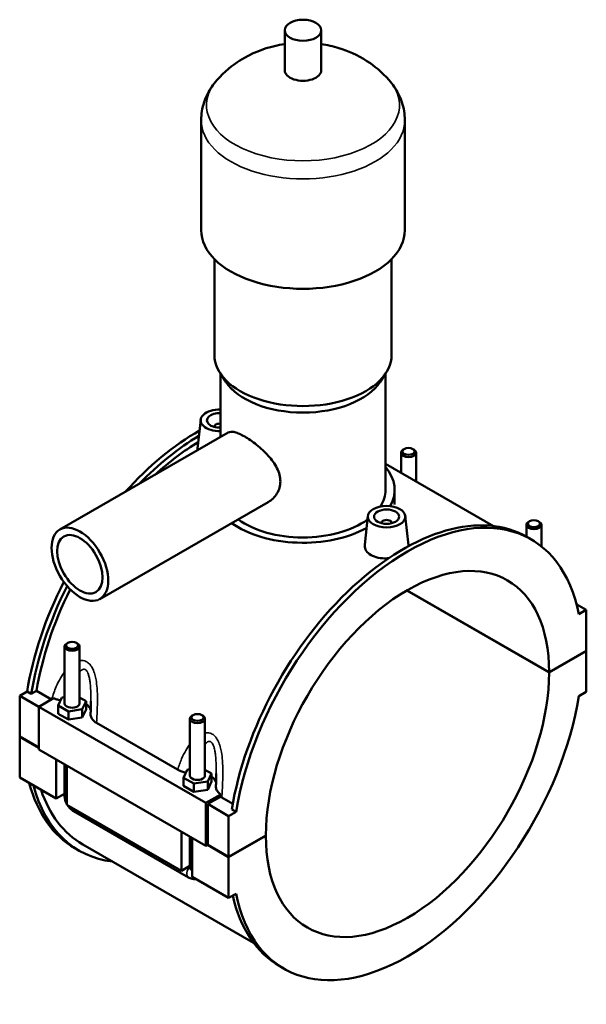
# Model space of a CAD drawing. Header units: millimetres. Extents: x 0 to 965, y -206 to 1211.
# Tile 8 of 8: x 738 to 965, y 715 to 1108. Entities that reach past the tile are written whole.
import ezdxf

# ---------------------------------------------------------------- set-up
doc = ezdxf.new("R2010")
doc.units = ezdxf.units.MM
doc.layers.add('Visible (ISO)', color=7, linetype='Continuous', lineweight=50)
doc.layers.add('Visible Narrow (ISO)', color=7, linetype='Continuous', lineweight=35)

msp = doc.modelspace()

# ---------------------------------------------------------------- linework, layer by layer
at = {"layer": 'Visible (ISO)'}
for p, q in [((844.167, 1087.701), (844.167, 1103.66)), ((858.807, 1087.701), (858.807, 1103.66)), ((810.821, 1023.867), (810.821, 1067.753)), ((892.154, 1023.867), (892.154, 1067.753)), ((816.107, 973.997), (816.107, 1012.321)), ((886.867, 973.997), (886.867, 1012.321)), ((820.658, 963.326), (818.374, 966.821)), ((818.547, 941.28), (818.547, 966.556)), ((882.317, 963.326), (884.601, 966.821)), ((884.427, 920.137), (884.427, 966.556)), ((810.626, 948.19), (809.388, 936.646)), ((816.112, 945.472), (816.112, 945.285)), ((754.407, 904.344), (821.622, 943.05)), ((891.927, 936.49), (891.501, 936.242)), ((895.335, 936.49), (895.76, 936.242)), ((890.631, 927.013), (890.631, 935.026)), ((896.631, 923.558), (896.631, 935.026)), ((884.427, 930.585), (927.577, 905.737)), ((888.087, 914.353), (888.087, 920.137)), ((770.376, 876.613), (837.591, 915.32)), ((877.377, 909.751), (876.139, 898.207)), ((892.349, 909.751), (893.591, 898.167)), ((882.863, 906.846), (882.863, 907.032)), ((886.863, 906.846), (886.863, 907.032)), ((940.694, 906.196), (940.694, 901.506)), ((941.991, 907.66), (941.565, 907.413)), ((945.398, 907.66), (945.824, 907.413)), ((946.694, 906.196), (946.694, 897.615)), ((942.551, 900.438), (940.882, 901.399)), ((949.775, 847.285), (892.953, 880.007)), ((893.023, 880.048), (949.775, 847.366)), ((960.775, 874.444), (964.624, 872.228)), ((964.624, 872.228), (961.68, 870.532)), ((964.624, 855.918), (964.624, 872.228)), ((756.281, 857.658), (756.281, 834.944)), ((757.577, 859.122), (757.151, 858.875)), ((760.984, 859.122), (761.41, 858.875)), ((762.281, 857.658), (762.281, 834.944)), ((949.775, 847.366), (964.624, 855.918)), ((964.624, 855.836), (949.775, 847.285)), ((964.553, 855.877), (964.624, 855.836)), ((964.624, 839.526), (964.624, 855.836)), ((738.35, 838.023), (741.295, 839.719)), ((738.35, 838.023), (745.987, 833.625)), ((738.35, 821.713), (738.35, 838.023)), ((742.963, 838.758), (741.295, 839.719)), ((745.044, 839.956), (742.963, 838.758)), ((751.009, 836.521), (745.044, 839.956)), ((753.704, 834.084), (755.198, 837.295)), ((755.198, 837.295), (756.281, 837.462)), ((762.281, 837.289), (764.857, 835.805)), ((961.68, 837.83), (964.624, 839.526)), ((751.897, 837.032), (745.987, 833.629)), ((745.987, 833.629), (812.738, 795.189)), ((745.987, 833.629), (745.987, 816.501)), ((753.704, 830.814), (753.704, 834.084)), ((757.786, 831.733), (753.704, 834.084)), ((764.857, 835.805), (763.363, 832.593)), ((764.857, 832.535), (764.857, 835.805)), ((753.704, 830.814), (757.786, 828.463)), ((763.363, 832.593), (757.786, 831.733)), ((757.786, 828.463), (757.786, 831.733)), ((763.363, 829.323), (763.363, 832.593)), ((763.363, 829.323), (764.857, 832.535)), ((807.64, 830.293), (807.214, 830.046)), ((811.047, 830.293), (811.473, 830.046)), ((757.786, 828.463), (763.363, 829.323)), ((769.074, 827.114), (801.424, 808.484)), ((806.344, 806.115), (806.344, 828.829)), ((812.344, 806.115), (812.344, 828.829)), ((738.35, 821.713), (745.987, 817.315)), ((738.35, 821.631), (738.421, 821.672)), ((738.35, 805.321), (738.35, 821.631)), ((745.987, 817.234), (738.35, 821.631)), ((745.987, 816.501), (812.738, 778.062)), ((752.917, 796.933), (752.917, 812.51)), ((756.281, 810.573), (756.281, 798.155)), ((757.159, 810.067), (757.159, 794.49)), ((803.767, 805.254), (805.261, 808.466)), ((805.261, 808.466), (806.344, 808.633)), ((812.344, 808.459), (814.921, 806.975)), ((814.921, 806.975), (813.426, 803.764)), ((814.921, 803.705), (814.921, 806.975)), ((738.35, 805.321), (752.917, 796.933)), ((803.767, 801.984), (803.767, 805.254)), ((807.85, 802.903), (803.767, 805.254)), ((803.767, 801.984), (807.85, 799.633)), ((813.426, 803.764), (807.85, 802.903)), ((807.85, 799.633), (807.85, 802.903)), ((813.426, 800.494), (813.426, 803.764)), ((813.426, 800.494), (814.921, 803.705)), ((756.281, 798.87), (752.917, 796.933)), ((807.85, 799.633), (813.426, 800.494)), ((812.738, 795.189), (818.648, 798.593)), ((757.159, 794.49), (802.98, 768.104)), ((812.738, 778.062), (812.738, 795.189)), ((818.503, 797.692), (813.445, 794.779)), ((813.445, 794.779), (821.789, 789.974)), ((813.445, 794.779), (813.445, 778.469)), ((823.438, 794.812), (819.084, 797.319)), ((759.905, 791.881), (805.725, 765.494)), ((824.733, 791.67), (821.789, 789.974)), ((824.733, 791.67), (823.064, 792.63)), ((821.789, 789.974), (821.789, 773.664)), ((802.98, 768.104), (802.98, 783.681)), ((821.789, 773.664), (836.638, 782.215)), ((763.53, 778.646), (831.763, 739.353)), ((806.344, 769.325), (806.344, 781.744)), ((807.222, 781.238), (807.222, 765.66)), ((813.445, 778.469), (812.738, 778.062)), ((821.789, 773.582), (813.374, 778.428)), ((813.445, 778.469), (821.789, 773.664)), ((836.638, 782.133), (821.789, 773.582)), ((836.567, 782.174), (836.638, 782.133)), ((762.093, 776.15), (760.424, 777.111)), ((821.789, 773.582), (821.789, 757.272)), ((806.344, 770.041), (802.98, 768.104)), ((807.222, 765.66), (821.789, 757.272)), ((821.789, 757.272), (824.733, 758.968)), ((843.862, 729.062), (842.194, 730.023))]:
    msp.add_line(p, q, dxfattribs=at)
for centre, major_axis, ratio in [((851.487, 1103.66), (7.32, 0), 0.5758617), ((893.631, 935.516), (2.4, 0), 0.5758617), ((884.863, 909.485), (7.5, 0), 0.5758617), ((884.863, 909.485), (5, 0), 0.5758617), ((943.694, 906.687), (2.4, 0), 0.5758617), ((762.392, 890.479), (7.985, -13.865), 0.5780931), ((762.392, 890.479), (6.388, -11.092), 0.5780931), ((759.281, 858.149), (2.4, 0), 0.5758617), ((809.344, 829.319), (2.4, 0), 0.5758617)]:
    msp.add_ellipse(centre, major_axis=major_axis, ratio=ratio, dxfattribs=at)
for centre, major_axis, ratio, start_param, end_param in [((851.487, 1087.701), (-7.32, 0), 0.5758617, 0, 3.1415927), ((851.487, 1023.867), (-40.667, 0), 0.5758617, 0, 3.1415927), ((851.487, 973.997), (-35.38, 0), 0.5758617, 0, 3.1415927), ((851.487, 970.007), (-32.94, 0), 0.5758617, 0.3599086, 2.7816841), ((818.112, 947.924), (-7.5, 0), 0.5758617, 4.6542976, 7.912073), ((818.112, 947.924), (-5, 0), 0.5758617, 4.6251905, 7.9411801), ((809.768, 862.799), (-49.344, -85.688), 0.5780931, 3.9194188, 4.3566798), ((818.112, 945.472), (-2, 0), 0.5758617, 4.4929111, 6.4518745), ((811.437, 861.838), (49.344, 85.688), 0.5780931, 0.8048644, 1.154194), ((811.437, 861.838), (-47.907, -83.192), 0.5780931, 3.9510775, 4.2087613), ((893.631, 935.026), (-3, 0), 0.5758617, 5.5016397, 10.2063236), ((851.487, 920.137), (36.6, 0), 0.5758617, 5.9737411, 6.7342121), ((851.487, 920.137), (32.94, 0), 0.5758617, 5.9292044, 6.2831853), ((893.207, 814.75), (49.344, 85.688), 0.5780931, 5.699524, 8.4337755), ((891.538, 815.711), (49.344, 85.688), 0.5780931, 0, 2.1505902), ((851.487, 920.137), (32.94, 0), 0.5758617, 3.8079696, 5.6090181), ((884.863, 907.032), (-2, 0), 0.5758617, 2.9729035, 6.4518745), ((851.487, 920.137), (36.6, 0), 0.5758617, 3.81992, 5.4784443), ((943.694, 906.196), (-3, 0), 0.5758617, 5.5016397, 10.2063236), ((893.207, 814.75), (39.923, 69.327), 0.5780931, 5.4964784, 8.6368211), ((809.768, 862.799), (-49.344, -85.688), 0.5780931, 4.8033172, 5.2921829), ((811.437, 861.838), (49.344, 85.688), 0.5780931, 1.6696975, 2.1505902), ((811.437, 861.838), (-47.907, -83.192), 0.5780931, 4.8198196, 5.2859828), ((759.281, 857.658), (3, 0), 0.5758617, 2.360047, 7.0647309), ((893.207, 814.75), (-39.923, -69.327), 0.5780931, 5.4964784, 8.6368211), ((893.207, 814.75), (-49.344, -85.688), 0.5780931, 5.699524, 8.4337755), ((759.281, 834.944), (-3, 0), 0.5758617, 0, 3.1415927), ((759.281, 831.674), (7.5, 0), 0.5758617, 0.1296477, 0.7324026), ((809.344, 828.829), (3, 0), 0.5758617, 2.360047, 7.0647309), ((809.344, 806.115), (-3, 0), 0.5758617, 0, 3.1415927), ((809.768, 862.799), (-49.344, -85.688), 0.5780931, 5.7558851, 6.2831853), ((811.437, 861.838), (-49.344, -85.688), 0.5780931, 5.7558851, 6.5251304), ((809.344, 802.845), (7.5, 0), 0.5758617, 0.1296477, 0.7324026), ((811.437, 861.838), (-47.907, -83.192), 0.5780931, 5.8099399, 6.2831853), ((891.538, 815.711), (-49.344, -85.688), 0.5780931, 5.7238645, 6.2831853)]:
    msp.add_ellipse(centre, major_axis=major_axis, ratio=ratio, start_param=start_param, end_param=end_param, dxfattribs=at)
for points, knots in [([(844.167, 1098.133), (842.835, 1097.934), (841.492, 1097.677), (835.753, 1096.313), (831.163, 1094.657), (823.25, 1089.648), (820.108, 1087.171), (817.096, 1083.736)], [7.32269345, 7.32269345, 7.32269345, 7.32269345, 7.45993851, 7.45993851, 7.90124478, 7.90124478, 8.17184916, 8.17184916, 8.17184916, 8.17184916]), ([(885.878, 1083.736), (882.974, 1087.049), (879.947, 1089.47), (873.129, 1093.87), (869.406, 1095.439), (863.445, 1097.275), (861.109, 1097.789), (858.807, 1098.133)], [5.96531778, 5.96531778, 5.96531778, 5.96531778, 6.22626042, 6.22626042, 6.57732596, 6.57732596, 6.81447349, 6.81447349, 6.81447349, 6.81447349]), ([(817.096, 1083.736), (816.372, 1082.91), (815.687, 1082.032), (814.417, 1080.17), (813.833, 1079.185), (812.796, 1077.112), (812.343, 1076.023), (811.6, 1073.762), (811.311, 1072.589), (810.921, 1070.195), (810.821, 1068.974), (810.821, 1067.753)], [1.88866385, 1.88866385, 1.88866385, 1.88866385, 1.98216998, 1.98216998, 2.07567611, 2.07567611, 2.16918223, 2.16918223, 2.26268836, 2.26268836, 2.35619449, 2.35619449, 2.35619449, 2.35619449]), ([(892.154, 1067.753), (892.154, 1068.974), (892.054, 1070.195), (891.664, 1072.589), (891.375, 1073.762), (890.632, 1076.023), (890.179, 1077.112), (889.141, 1079.185), (888.557, 1080.17), (887.288, 1082.032), (886.603, 1082.91), (885.878, 1083.736)], [5.49778714, 5.49778714, 5.49778714, 5.49778714, 5.59129327, 5.59129327, 5.6847994, 5.6847994, 5.77830553, 5.77830553, 5.87181166, 5.87181166, 5.96531778, 5.96531778, 5.96531778, 5.96531778]), ([(821.622, 943.05), (821.934, 943.23), (822.305, 943.338), (823.178, 943.39), (823.682, 943.332), (824.807, 943.05), (825.43, 942.827), (826.763, 942.236), (827.472, 941.869), (828.918, 941.037), (829.697, 940.547), (831.309, 939.441), (832.143, 938.826), (833.799, 937.506), (834.622, 936.8), (836.191, 935.339), (836.936, 934.584), (838.967, 932.321), (840.232, 930.601), (841.54, 927.942), (841.88, 927.041), (842.331, 925.262), (842.441, 924.384), (842.441, 922.708), (842.331, 921.865), (841.88, 920.24), (841.54, 919.458), (840.232, 917.3), (838.967, 916.117), (837.605, 915.328), (837.598, 915.324), (837.591, 915.32)], [1.2331286, 1.2331286, 1.2331286, 1.2331286, 1.5366829, 1.5366829, 1.8434317, 1.8434317, 2.1501805, 2.1501805, 2.4569293, 2.4569293, 2.7636781, 2.7636781, 3.0704269, 3.0704269, 3.3771757, 3.3771757, 3.6839245, 3.6839245, 4.2988915, 4.2988915, 4.6063751, 4.6063751, 4.9138586, 4.9138586, 5.2213421, 5.2213421, 5.5288257, 5.5288257, 6.1437927, 6.1437927, 6.1469872, 6.1469872, 6.1469872, 6.1469872]), ([(809.383, 936.002), (809.374, 936.106), (809.369, 936.209), (809.37, 936.422), (809.377, 936.534), (809.389, 936.646)], [3.2453687, 3.2453687, 3.2453687, 3.2453687, 3.29540823, 3.29540823, 3.34949533, 3.34949533, 3.34949533, 3.34949533]), ([(885.687, 892.898), (885.407, 892.871), (885.129, 892.853), (883.758, 892.799), (882.586, 892.879), (880.43, 893.328), (879.446, 893.697), (878.669, 894.145), (877.892, 894.592), (877.22, 895.177), (876.333, 896.48), (876.117, 897.199), (876.121, 897.983), (876.128, 898.094), (876.14, 898.207)], [4.5307502, 4.5307502, 4.5307502, 4.5307502, 4.6128429, 4.6128429, 4.9425052, 4.9425052, 5.2721674, 5.2721674, 5.2721674, 5.6018297, 5.6018297, 5.931492, 5.931492, 5.9855791, 5.9855791, 5.9855791, 5.9855791]), ([(893.59, 898.167), (893.601, 898.07), (893.606, 897.975), (893.605, 897.821), (893.602, 897.761), (893.597, 897.701)], [3.242656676, 3.242656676, 3.242656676, 3.242656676, 3.295408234, 3.295408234, 3.328507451, 3.328507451, 3.328507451, 3.328507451]), ([(751.897, 837.032), (752.281, 836.848), (752.694, 836.684), (753.619, 836.385), (754.135, 836.256), (754.669, 836.158)], [-0.6938751, -0.6938751, -0.6938751, -0.6938751, -0.54363219, -0.54363219, -0.37524843, -0.37524843, -0.37524843, -0.37524843]), ([(766.781, 835.845), (766.781, 835.504), (766.779, 835.162), (766.771, 834.474), (766.765, 834.129), (766.751, 833.436), (766.743, 833.088), (766.723, 832.392), (766.712, 832.043), (766.688, 831.345), (766.675, 830.995), (766.661, 830.645)], [5.01858729, 5.01858729, 5.01858729, 5.01858729, 5.13285156, 5.13285156, 5.24711582, 5.24711582, 5.36138009, 5.36138009, 5.47564435, 5.47564435, 5.58990862, 5.58990862, 5.58990862, 5.58990862]), ([(766.661, 830.645), (766.651, 830.381), (766.677, 830.116), (766.842, 829.418), (767.046, 828.991), (767.757, 828.037), (768.34, 827.536), (769.074, 827.114)], [-0.67827021, -0.67827021, -0.67827021, -0.67827021, -0.54066017, -0.54066017, -0.31131092, -0.31131092, 0, 0, 0, 0]), ([(801.424, 808.484), (801.923, 808.197), (802.485, 807.949), (803.614, 807.573), (804.163, 807.433), (804.732, 807.328)], [-0.76665576, -0.76665576, -0.76665576, -0.76665576, -0.55488933, -0.55488933, -0.37524941, -0.37524941, -0.37524941, -0.37524941]), ([(816.844, 807.016), (816.844, 806.675), (816.842, 806.332), (816.834, 805.644), (816.828, 805.299), (816.814, 804.606), (816.806, 804.259), (816.786, 803.563), (816.775, 803.214), (816.751, 802.515), (816.738, 802.165), (816.724, 801.815)], [5.01858729, 5.01858729, 5.01858729, 5.01858729, 5.13285156, 5.13285156, 5.24711582, 5.24711582, 5.36138009, 5.36138009, 5.47564435, 5.47564435, 5.58990862, 5.58990862, 5.58990862, 5.58990862]), ([(756.281, 798.155), (756.281, 797.626), (756.35, 797.12), (756.587, 796.143), (756.754, 795.673), (757.024, 795.088), (757.09, 794.955), (757.159, 794.824)], [1.57079633, 1.57079633, 1.57079633, 1.57079633, 1.88495559, 1.88495559, 2.19911486, 2.19911486, 2.29311877, 2.29311877, 2.29311877, 2.29311877]), ([(816.724, 801.815), (816.715, 801.573), (816.736, 801.331), (816.876, 800.676), (817.054, 800.269), (817.644, 799.413), (818.09, 798.978), (818.648, 798.593)], [-0.65572689, -0.65572689, -0.65572689, -0.65572689, -0.52961225, -0.52961225, -0.31209166, -0.31209166, -0.0501672, -0.0501672, -0.0501672, -0.0501672]), ([(757.447, 794.324), (757.529, 794.192), (757.615, 794.063), (757.991, 793.531), (758.314, 793.151), (759.042, 792.458), (759.446, 792.145), (759.905, 791.881)], [2.41490107, 2.41490107, 2.41490107, 2.41490107, 2.51327412, 2.51327412, 2.82743339, 2.82743339, 3.14159265, 3.14159265, 3.14159265, 3.14159265]), ([(805.725, 765.494), (806.184, 765.23), (806.699, 765.013), (807.711, 764.81), (808.174, 764.779), (808.656, 764.835)], [3.14159265, 3.14159265, 3.14159265, 3.14159265, 3.45575192, 3.45575192, 3.68065751, 3.68065751, 3.68065751, 3.68065751])]:
    msp.add_open_spline(points, degree=3, knots=knots, dxfattribs=at)
for points in [[(818.648, 798.593), (818.598, 798.292), (818.55, 797.992), (818.503, 797.692)], [(819.084, 797.319), (818.879, 797.437), (818.685, 797.562), (818.503, 797.692)]]:
    msp.add_open_spline(points, degree=3, dxfattribs=at)
at = {"layer": 'Visible Narrow (ISO)'}
for centre, major_axis, ratio, start_param, end_param in [((851.487, 1073.737), (-38.525, 0), 0.5758617, 5.8156547, 9.8923086), ((851.487, 1067.753), (-40.667, 0), 0.5758617, 0, 3.1415927), ((759.281, 798.155), (-3, 0), 0.5758617, 0, 0.7853982), ((761.402, 794.48), (-1.497, -2.6), 0.5780931, 5.4920009, 6.2831853), ((807.222, 768.094), (-1.497, -2.6), 0.5780931, 4.3521357, 6.2831853), ((809.344, 769.325), (-3, 0), 0.5758617, 0, 0.7853982)]:
    msp.add_ellipse(centre, major_axis=major_axis, ratio=ratio, start_param=start_param, end_param=end_param, dxfattribs=at)
for points, knots in [([(769.074, 827.114), (769.165, 828.796), (769.252, 830.504), (769.363, 833.655), (769.396, 835.092), (769.391, 838.009), (769.351, 839.49), (769.157, 842.1), (769.031, 843.231), (768.711, 845.062), (768.556, 845.776), (768.144, 847.24), (767.878, 847.984), (767.325, 849.137), (767.07, 849.578), (766.499, 850.373), (766.182, 850.727), (765.612, 851.217), (765.376, 851.385), (765.13, 851.527), (764.885, 851.668), (764.631, 851.782), (763.971, 852), (763.558, 852.066), (762.856, 852.076), (762.567, 852.051), (762.281, 852)], [-5.7455062, -5.7455062, -5.7455062, -5.7455062, -5.2503881, -5.2503881, -4.8430191, -4.8430191, -4.4286791, -4.4286791, -4.109956, -4.109956, -3.9011898, -3.9011898, -3.6677896, -3.6677896, -3.5079919, -3.5079919, -3.3481679, -3.3481679, -3.2440869, -3.2440869, -3.2440869, -3.140006, -3.140006, -2.980182, -2.980182, -2.8691306, -2.8691306, -2.8691306, -2.8691306]), ([(756.281, 847.513), (755.692, 846.729), (755.151, 845.893), (754.026, 843.943), (753.466, 842.81), (752.251, 840.009), (751.651, 838.314), (751.144, 836.598)], [-1.9704136, -1.9704136, -1.9704136, -1.9704136, -1.6451547, -1.6451547, -1.2377858, -1.2377858, -0.6625717, -0.6625717, -0.6625717, -0.6625717]), ([(762.281, 847.396), (762.524, 847.708), (762.779, 847.974), (763.234, 848.323), (763.432, 848.434), (763.827, 848.564), (764.025, 848.581), (764.343, 848.522), (764.465, 848.476), (764.584, 848.408), (764.703, 848.339), (764.817, 848.249), (765.095, 847.965), (765.25, 847.744), (765.532, 847.225), (765.658, 846.927), (765.935, 846.126), (766.07, 845.593), (766.282, 844.522), (766.364, 843.991), (766.536, 842.611), (766.608, 841.742), (766.726, 839.709), (766.758, 838.534), (766.778, 836.851), (766.781, 836.349), (766.781, 835.845)], [2.6059872, 2.6059872, 2.6059872, 2.6059872, 2.8203842, 2.8203842, 2.980182, 2.980182, 3.140006, 3.140006, 3.2440869, 3.2440869, 3.2440869, 3.3481679, 3.3481679, 3.5079919, 3.5079919, 3.6677896, 3.6677896, 3.9011898, 3.9011898, 4.109956, 4.109956, 4.4286791, 4.4286791, 4.8430191, 4.8430191, 5.0185873, 5.0185873, 5.0185873, 5.0185873]), ([(819.084, 797.319), (819.195, 799.313), (819.303, 801.343), (819.426, 804.826), (819.459, 806.263), (819.454, 809.179), (819.415, 810.661), (819.22, 813.271), (819.094, 814.402), (818.774, 816.233), (818.619, 816.947), (818.207, 818.41), (817.941, 819.154), (817.388, 820.308), (817.133, 820.748), (816.562, 821.544), (816.245, 821.898), (815.675, 822.388), (815.439, 822.556), (815.194, 822.697), (814.948, 822.839), (814.694, 822.953), (814.034, 823.171), (813.621, 823.237), (812.919, 823.246), (812.631, 823.221), (812.344, 823.171)], [-5.8404368, -5.8404368, -5.8404368, -5.8404368, -5.2503881, -5.2503881, -4.8430191, -4.8430191, -4.4286791, -4.4286791, -4.109956, -4.109956, -3.9011898, -3.9011898, -3.6677896, -3.6677896, -3.5079919, -3.5079919, -3.3481679, -3.3481679, -3.2440869, -3.2440869, -3.2440869, -3.140006, -3.140006, -2.980182, -2.980182, -2.8691306, -2.8691306, -2.8691306, -2.8691306]), ([(806.344, 818.683), (805.755, 817.899), (805.214, 817.064), (804.089, 815.114), (803.529, 813.981), (802.413, 811.408), (801.883, 809.955), (801.424, 808.484)], [-1.9704136, -1.9704136, -1.9704136, -1.9704136, -1.6451547, -1.6451547, -1.2377858, -1.2377858, -0.7426677, -0.7426677, -0.7426677, -0.7426677]), ([(812.344, 818.566), (812.588, 818.879), (812.842, 819.145), (813.297, 819.493), (813.495, 819.605), (813.891, 819.734), (814.088, 819.752), (814.406, 819.692), (814.528, 819.647), (814.647, 819.578), (814.766, 819.51), (814.88, 819.419), (815.158, 819.136), (815.313, 818.915), (815.595, 818.395), (815.721, 818.097), (815.998, 817.296), (816.133, 816.763), (816.346, 815.693), (816.427, 815.162), (816.599, 813.782), (816.671, 812.913), (816.789, 810.88), (816.821, 809.705), (816.841, 808.022), (816.844, 807.519), (816.844, 807.016)], [2.6059872, 2.6059872, 2.6059872, 2.6059872, 2.8203842, 2.8203842, 2.980182, 2.980182, 3.140006, 3.140006, 3.2440869, 3.2440869, 3.2440869, 3.3481679, 3.3481679, 3.5079919, 3.5079919, 3.6677896, 3.6677896, 3.9011898, 3.9011898, 4.109956, 4.109956, 4.4286791, 4.4286791, 4.8430191, 4.8430191, 5.0185873, 5.0185873, 5.0185873, 5.0185873])]:
    msp.add_open_spline(points, degree=3, knots=knots, dxfattribs=at)

doc.saveas('drawing.dxf')
